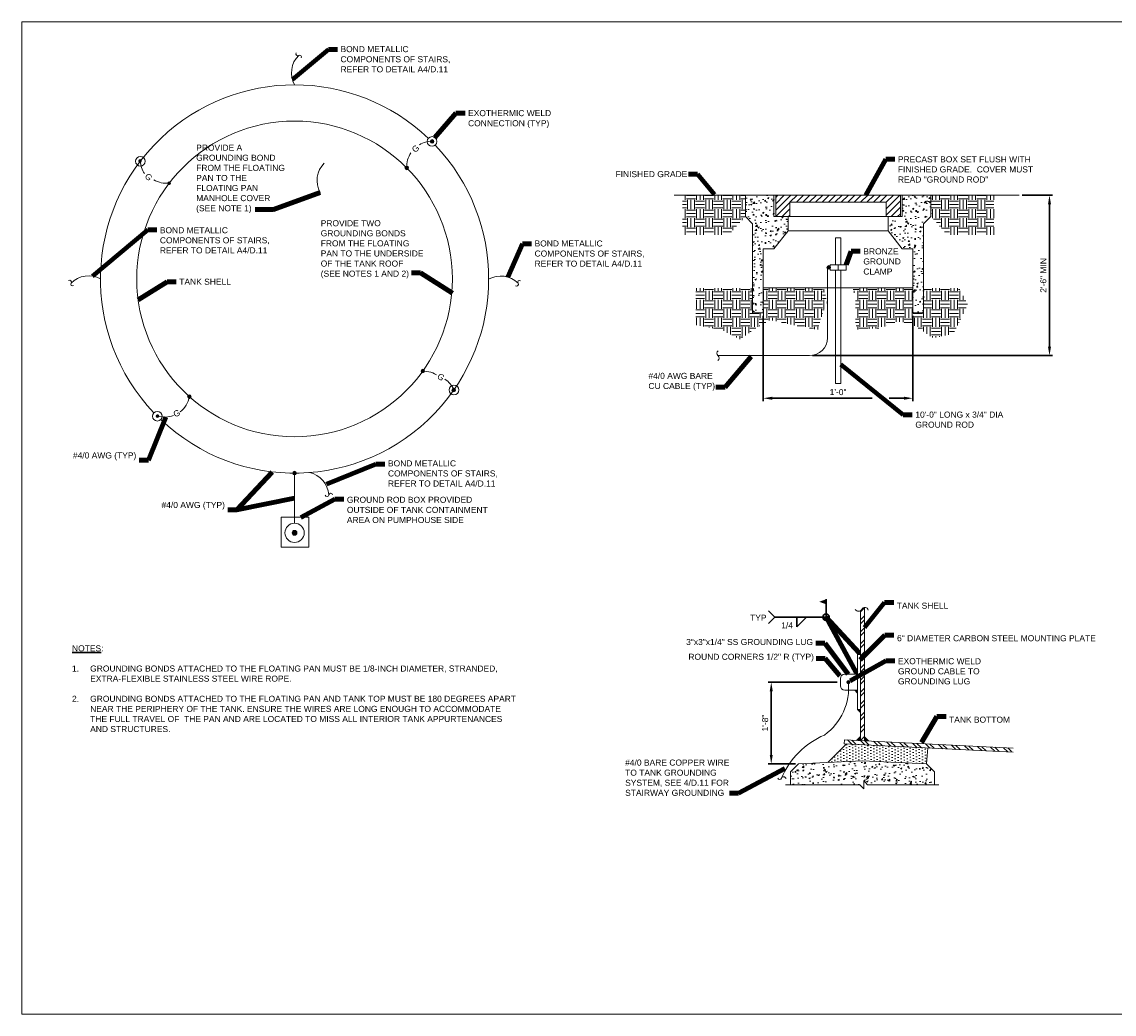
# Model space of a CAD drawing. Header units: inches. Extents: x -7468 to -6994, y 2086 to 2332.
# Tile 1 of 2: x -7468 to -7197, y 2086 to 2332. Entities that reach past the tile are written whole.
import ezdxf
from ezdxf.enums import TextEntityAlignment as Align

# ---------------------------------------------------------------- set-up
doc = ezdxf.new("R2010")
doc.units = ezdxf.units.IN
doc.header["$MEASUREMENT"] = 0
doc.layers.get('DefPoints').update_dxf_attribs({"lineweight": 0})
for name, color, linetype, lineweight in [('G-ANNO-DIMS', 2, 'Continuous', 0), ('G-ANNO-MASK', 1, 'Continuous', 0), ('G-ANNO-NOTE', 4, 'Continuous', 30), ('G-ANNO-PATT', 250, 'Continuous', 0), ('G-ANNO-TEXT', 2, 'Continuous', 30), ('M-ANNO-TEXT-48', 13, 'Continuous', 0), ('M-DETL-HEVY', 14, 'Continuous', 0), ('M-DETL-LGHT', 3, 'Continuous', 0), ('M-DETL-MEDM', 5, 'Continuous', 0), ('M-DETL-MLGT', 2, 'Continuous', 0), ('M-DETL-XLGT', 1, 'Continuous', 0)]:
    doc.layers.add(name, color=color, linetype=linetype, lineweight=lineweight)
doc.layers.add('G-ANNO-NPLT', color=2, linetype='Continuous', lineweight=0, plot=False)
doc.styles.add("AEC_AC_05ArchDims-CC_1_1'", font='arial.ttf', dxfattribs={"height": 1.5})
doc.styles.add("AEC_AC_44Text-LeftTop_1_1'", font='arial.ttf', dxfattribs={"height": 1.5})
doc.styles.add("AEC_AC_55Text-LeftTop_1_20'", font='arial.ttf', dxfattribs={"height": 30})
doc.styles.add('Style-Arial', font='arial.ttf')
doc.dimstyles.new("AEC_AC_05_Arch-Dims_1_1'", dxfattribs={"dimtxt": 1.5, "dimasz": 2.25, "dimexe": 0.75, "dimexo": 0.75, "dimgap": 0.75, "dimtad": 1, "dimdec": 4, "dimzin": 15, "dimdsep": 46, "dimlunit": 4, "dimtxsty": "AEC_AC_05ArchDims-CC_1_1'", "dimcen": 0.09, "dimclrd": 256, "dimclre": 256, "dimazin": 2, "dimtfac": 0.7, "dimtdec": 4, "dimtix": 1, "dimtmove": 1, "dimatfit": 3, "dimfxl": 1, "dimfrac": 1, "dimtolj": 1, "dimtzin": 15, "dimlwd": 30, "dimlwe": 30, "dimarcsym": 0})
doc.dimstyles.new("AEC_AC_44_Notes_1_1'", dxfattribs={"dimtxt": 1.5, "dimasz": 2.25, "dimexe": 0.75, "dimexo": 0.75, "dimgap": 0.75, "dimtad": 1, "dimjust": 1, "dimdec": 3, "dimzin": 15, "dimdsep": 46, "dimlunit": 5, "dimtxsty": "AEC_AC_44Text-LeftTop_1_1'", "dimblk": 'NONE', "dimcen": 0.09, "dimclrd": 256, "dimclre": 256, "dimazin": 2, "dimtfac": 0.7, "dimtdec": 3, "dimtmove": 1, "dimatfit": 1, "dimfxl": 1, "dimfrac": 1, "dimtolj": 1, "dimtzin": 15, "dimlwd": 30, "dimlwe": 30, "dimarcsym": 0})
pattern_1 = [(0, (-7449.8098, 2155.6648), (2.25, 2.25), [2.25, -2.25]), (0, (-7449.8098, 2156.5085), (2.25, 2.25), [2.25, -2.25]), (0, (-7449.8098, 2157.3523), (2.25, 2.25), [2.25, -2.25]), (90, (-7449.5286, 2157.6335), (-2.25, 2.25), [2.25, -2.25]), (90, (-7448.6848, 2157.6335), (-2.25, 2.25), [2.25, -2.25]), (90, (-7447.841, 2157.6335), (-2.25, 2.25), [2.25, -2.25])]

# ---------------------------------------------------------------- blocks, each defined once
blk = doc.blocks.new('_None')
blk = doc.blocks.new('*D121')
at = {"layer": 'DefPoints', "color": 0, "linetype": 'Continuous', "lineweight": 0, "transparency": 16777216}
for p in [(-7221.04, 2289.31), (-7273.02, 2249.53), (-7213.53, 2249.53)]:
    blk.add_point(p, dxfattribs=at)
at = {"layer": 'G-ANNO-DIMS', "linetype": 'Continuous', "lineweight": 30, "transparency": 16777216}
for p, q in [((-7220.29, 2289.31), (-7212.78, 2289.31)), ((-7213.53, 2287.06), (-7213.53, 2251.78)), ((-7272.27, 2249.53), (-7212.78, 2249.53))]:
    blk.add_line(p, q, dxfattribs=at)
at = {"layer": 'G-ANNO-DIMS', "linetype": 'Continuous', "lineweight": 0, "transparency": 16777216}
for points in [[(-7213.9, 2287.06), (-7213.15, 2287.06), (-7213.53, 2289.31)], [(-7213.9, 2251.78), (-7213.15, 2251.78), (-7213.53, 2249.53)]]:
    blk.add_solid(points, dxfattribs=at)
at = {"layer": 'G-ANNO-DIMS', "color": 0, "linetype": 'Continuous', "lineweight": 30, "transparency": 16777216, "insert": (-7215.04, 2269.42), "char_height": 1.5, "attachment_point": 5, "rotation": 90, "style": "AEC_AC_05ArchDims-CC_1_1'"}
blk.add_mtext('\\A1;2\'-6" MIN', dxfattribs=at)
blk = doc.blocks.new('*D122')
at = {"layer": 'DefPoints', "color": 0, "linetype": 'Continuous', "lineweight": 0, "transparency": 16777216}
for p in [(-7284.51, 2260.14), (-7247.38, 2260.14), (-7247.38, 2238.97)]:
    blk.add_point(p, dxfattribs=at)
at = {"layer": 'G-ANNO-DIMS', "linetype": 'Continuous', "lineweight": 30, "transparency": 16777216}
for p, q in [((-7284.51, 2259.39), (-7284.51, 2238.22)), ((-7247.38, 2259.39), (-7247.38, 2238.22)), ((-7282.26, 2238.97), (-7257.46, 2238.97)), ((-7253.32, 2238.97), (-7249.63, 2238.97))]:
    blk.add_line(p, q, dxfattribs=at)
at = {"layer": 'G-ANNO-DIMS', "linetype": 'Continuous', "lineweight": 0, "transparency": 16777216}
for points in [[(-7282.26, 2239.35), (-7282.26, 2238.6), (-7284.51, 2238.97)], [(-7249.63, 2239.35), (-7249.63, 2238.6), (-7247.38, 2238.97)]]:
    blk.add_solid(points, dxfattribs=at)
at = {"layer": 'G-ANNO-DIMS', "color": 0, "linetype": 'Continuous', "lineweight": 30, "transparency": 16777216, "insert": (-7265.95, 2240.49), "char_height": 1.5, "attachment_point": 5, "style": "AEC_AC_05ArchDims-CC_1_1'"}
blk.add_mtext('\\A1;1\'-0"', dxfattribs=at)
blk = doc.blocks.new('*D123')
at = {"layer": 'DefPoints', "color": 0, "lineweight": 0, "transparency": 16777216}
for p in [(-7265.39, 2168.59), (-7282.53, 2148.32), (-7275.79, 2148.32)]:
    blk.add_point(p, dxfattribs=at)
at = {"layer": 'G-ANNO-DIMS', "lineweight": 30, "transparency": 16777216}
for p, q in [((-7266.14, 2168.59), (-7283.28, 2168.59)), ((-7282.53, 2166.34), (-7282.53, 2150.57)), ((-7276.54, 2148.32), (-7283.28, 2148.32))]:
    blk.add_line(p, q, dxfattribs=at)
at = {"layer": 'G-ANNO-DIMS', "lineweight": 0, "transparency": 16777216}
for points in [[(-7282.9, 2166.34), (-7282.15, 2166.34), (-7282.53, 2168.59)], [(-7282.9, 2150.57), (-7282.15, 2150.57), (-7282.53, 2148.32)]]:
    blk.add_solid(points, dxfattribs=at)
at = {"layer": 'G-ANNO-DIMS', "color": 0, "lineweight": 30, "transparency": 16777216, "insert": (-7284.04, 2158.46), "char_height": 1.5, "attachment_point": 5, "rotation": 90, "style": "AEC_AC_05ArchDims-CC_1_1'"}
blk.add_mtext('\\A1;1\'-8"', dxfattribs=at)

msp = doc.modelspace()

# ---------------------------------------------------------------- hatches: boundary and pattern name
at = {"layer": 'G-ANNO-NOTE', "extrusion": (0, 0, -1)}
msp.add_hatch(color=256, dxfattribs=at).paths.add_polyline_path([(7268.9385, 2187.90058), (7268.9385, 2189.12854), (7270.62539, 2188.51456)])
at = {"layer": 'G-ANNO-PATT'}
h = msp.add_hatch(dxfattribs=at)
h.set_pattern_fill('EARTH', color=256, pattern_type=2)
h.set_pattern_definition(pattern_1)
h.paths.add_polyline_path([(-7304.76609, 2289.30916), (-7289.02197, 2289.30916), (-7289.02197, 2284.00525), (-7293.05108, 2279.47834), (-7304.57085, 2279.47834), (-7304.57085, 2289.30916)], is_closed=False)
h = msp.add_hatch(dxfattribs=at)
h.set_pattern_fill('AR-CONC', color=256, style=0, pattern_type=2)
h.set_pattern_definition([(50, (-7286.3944, 2280.588), (3.5863, -0.31376), [0.375, -4.125]), (355, (-7286.3944, 2280.588), (-0.69376, 3.76096), [0.3, -3.3]), (100.451, (-7286.0956, 2280.562), (2.89254, 3.4472), [0.3187, -3.5057]), (46.184, (-7286.3944, 2281.588), (5.3362, -0.8276), [0.5625, -6.1875]), (96.636, (-7285.95, 2281.519), (4.6733, 4.8706), [0.478, -5.2586]), (351.184, (-7286.3944, 2281.588), (4.6733, 4.8706), [0.45, -4.95]), (21, (-7285.8944, 2281.338), (2.98453, -2.0131), [0.375, -4.125]), (326, (-7285.8944, 2281.338), (1.2166, 3.62575), [0.3, -3.3]), (71.451, (-7285.6457, 2281.1704), (4.2011, 1.61266), [0.3187, -3.5057]), (37.5, (-7286.3944, 2280.5881), (0.0608, 1.66447), [0, -3.26, 0, -3.35, 0, -3.3125]), (7.5, (-7286.3944, 2280.5881), (1.31535, 1.97206), [0, -1.91, 0, -3.185, 0, -1.2625]), (327.5, (-7287.5094, 2280.5881), (2.66911, -0.112774), [0, -1.25, 0, -3.9, 0, -5.175]), (317.5, (-7288.0094, 2280.588), (2.91593, 0.50052), [0, -1.625, 0, -2.59, 0, -3.675])])
h.paths.add_polyline_path([(-7281.41724, 2284.00525), (-7281.85912, 2284.00525), (-7281.85912, 2289.30916), (-7288.87559, 2289.30916), (-7288.87559, 2283.94896), (-7287.16303, 2282.23774), (-7287.16303, 2260.13834), (-7284.51177, 2260.13834), (-7284.51177, 2266.32601), (-7284.51177, 2276.05008), (-7281.85912, 2276.05008), (-7278.3241, 2280.47023), (-7278.3241, 2284.00525)])
h = msp.add_hatch(dxfattribs=at)
h.set_pattern_fill('ANSI31', color=256, pattern_type=2)
h.set_pattern_definition([(45, (-7281.415, 2284.0056), (-0.795495, 0.795495), [])])
h.paths.add_polyline_path([(-7281.41724, 2289.30916), (-7281.41724, 2284.00525), (-7277.88223, 2284.00525), (-7277.88223, 2287.54165), (-7254.01393, 2287.54165), (-7254.01393, 2284.00525), (-7250.47753, 2284.00525), (-7250.47753, 2289.30916)])
h = msp.add_hatch(dxfattribs=at)
h.set_pattern_fill('AR-CONC', color=256, style=0, pattern_type=2)
h.set_pattern_definition([(50, (-7249.2523, 2281.5826), (3.5863, -0.31376), [0.375, -4.125]), (355, (-7249.2523, 2281.5826), (-0.69376, 3.76096), [0.3, -3.3]), (100.451, (-7248.9534, 2281.5565), (2.89254, 3.4472), [0.3187, -3.5057]), (46.184, (-7249.2523, 2282.5826), (5.3362, -0.8276), [0.5625, -6.1875]), (96.636, (-7248.8076, 2282.5137), (4.6733, 4.8706), [0.4781, -5.2586]), (351.184, (-7249.2523, 2282.5826), (4.6733, 4.8706), [0.45, -4.95]), (21, (-7248.7523, 2282.3326), (2.98453, -2.0131), [0.375, -4.125]), (326, (-7248.7523, 2282.3326), (1.2166, 3.62575), [0.3, -3.3]), (71.451, (-7248.5036, 2282.165), (4.2011, 1.61266), [0.3187, -3.5057]), (37.5, (-7249.2523, 2281.5826), (0.0608, 1.66447), [0, -3.26, 0, -3.35, 0, -3.3125]), (7.5, (-7249.2523, 2281.5826), (1.31535, 1.97206), [0, -1.91, 0, -3.185, 0, -1.2625]), (327.5, (-7250.3673, 2281.5826), (2.66911, -0.112774), [0, -1.25, 0, -3.9, 0, -5.175]), (317.5, (-7250.8673, 2281.5826), (2.91593, 0.50052), [0, -1.625, 0, -2.59, 0, -3.675])])
h.paths.add_polyline_path([(-7247.383, 2260.13834), (-7244.73174, 2260.13834), (-7244.73174, 2282.23774), (-7242.96423, 2284.00525), (-7242.96423, 2289.30916), (-7250.03565, 2289.30916), (-7250.03565, 2284.00525), (-7250.47753, 2284.00525), (-7253.57205, 2284.00525), (-7253.57205, 2280.47023), (-7250.03565, 2276.05008), (-7247.383, 2276.05008), (-7247.383, 2266.32601)])
h = msp.add_hatch(dxfattribs=at)
h.set_pattern_fill('EARTH', color=256, pattern_type=2)
h.set_pattern_definition(pattern_1)
h.paths.add_polyline_path([(-7227.12868, 2289.30916), (-7242.87281, 2289.30916), (-7242.87281, 2284.00525), (-7238.84369, 2279.47834), (-7227.32392, 2279.47834), (-7227.32392, 2289.30916)], is_closed=False)
h = msp.add_hatch(dxfattribs=at)
h.set_pattern_fill('EARTH', color=256, pattern_type=2)
h.set_pattern_definition(pattern_1)
h.paths.add_polyline_path([(-7269.5946, 2266.28999), (-7284.51177, 2266.32601), (-7284.51177, 2260.13834), (-7287.16303, 2260.13834), (-7287.16303, 2266.29138), (-7301.26671, 2266.29138), (-7301.26671, 2257.09398), (-7294.83078, 2255.96198), (-7290.37946, 2253.56698), (-7285.87619, 2256.65458), (-7282.75811, 2258.36114), (-7275.82937, 2256.86513), (-7270.93686, 2255.96198), (-7270.2872, 2258.73237), (-7268.60003, 2262.67879)])
h.paths.add_polyline_path([(-7262.30017, 2266.32601), (-7247.383, 2266.32601), (-7247.383, 2260.13834), (-7244.73174, 2260.13834), (-7244.73174, 2266.29138), (-7235.97315, 2266.29138), (-7233.78593, 2262.19674), (-7237.35835, 2254.92862), (-7242.33535, 2253.8828), (-7247.75146, 2257.43444), (-7251.20753, 2258.03977), (-7255.37281, 2256.38723), (-7261.34854, 2255.96198), (-7261.60757, 2257.69347), (-7261.60757, 2261.88646), (-7261.60757, 2264.27592), (-7262.30017, 2266.1113)], is_closed=False)
h = msp.add_hatch(dxfattribs=at)
h.set_pattern_fill('ANSI32', color=256, style=0, pattern_type=2)
h.set_pattern_definition([(45, (-18222.528, -38894.9646), (-1.49448574, 1.49448574), []), (45, (-18221.5317, -38894.9646), (-1.49448574, 1.49448574), [])])
h.paths.add_polyline_path([(-7259.40597, 2187.10347, 0.264014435), (-7260.02474, 2186.58968, -0.112041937), (-7260.3985, 2186.29511), (-7260.3985, 2154.0999), (-7259.40597, 2154.05027)])
h = msp.add_hatch(dxfattribs=at)
h.set_pattern_fill('ANSI32', color=256, style=0, pattern_type=2)
h.set_pattern_definition([(136.285795, (-15856.5852, -7402.7067), (-1.46057396, -1.5276449), []), (136.285795, (-15856.6075, -7401.7106), (-1.46057396, -1.5276449), [])])
h.paths.add_polyline_path([(-7264.43963, 2153.31643), (-7223.17348, 2151.25312), (-7223.44806, 2151.38268), (-7221.66225, 2151.42276), (-7222.56519, 2151.84957), (-7222.57325, 2152.20864), (-7264.39048, 2154.2995)])
h = msp.add_hatch(dxfattribs=at)
h.set_pattern_fill('DOTS', color=256, style=0, pattern_type=2)
h.set_pattern_definition([(91.285795, (-18222.5241, -38894.9646), (-0.758225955, 0.358075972), [0, -0.75])])
h.paths.add_polyline_path([(-7243.70134, 2152.27952), (-7263.89564, 2153.28923), (-7268.49926, 2148.68561), (-7259.91214, 2149.11497), (-7244.01964, 2148.32034)])
h = msp.add_hatch(dxfattribs=at)
h.set_pattern_fill('AR-CONC', color=256, style=0, pattern_type=2)
h.set_pattern_definition([(50, (-7269.5404, 2145.6274), (3.5863, -0.31376), [0.375, -4.125]), (355, (-7269.5404, 2145.6274), (-0.69376, 3.76096), [0.3, -3.3]), (100.451, (-7269.2415, 2145.6012), (2.89254, 3.4472), [0.3187, -3.5057]), (46.184, (-7269.5404, 2146.6274), (5.3362, -0.8276), [0.5625, -6.1875]), (96.636, (-7269.0957, 2146.5584), (4.6733, 4.8706), [0.47805, -5.2586]), (351.184, (-7269.5404, 2146.6274), (4.6733, 4.8706), [0.45, -4.95]), (21, (-7269.0404, 2146.3774), (2.98453, -2.0131), [0.375, -4.125]), (326, (-7269.0404, 2146.3774), (1.2166, 3.62575), [0.3, -3.3]), (71.451, (-7268.7917, 2146.2096), (4.2011, 1.61266), [0.3187, -3.5057]), (37.5, (-7269.5404, 2145.6274), (0.0608, 1.66447), [0, -3.26, 0, -3.35, 0, -3.3125]), (7.5, (-7269.5404, 2145.6274), (1.31535, 1.97206), [0, -1.91, 0, -3.185, 0, -1.2625]), (327.5, (-7270.6554, 2145.6274), (2.66911, -0.112774), [0, -1.25, 0, -3.9, 0, -5.175]), (317.5, (-7271.1554, 2145.6274), (2.91593, 0.50052), [0, -1.625, 0, -2.59, 0, -3.675])])
h.paths.add_polyline_path([(-7275.79266, 2148.32094), (-7277.76782, 2146.34577), (-7277.76782, 2143.14879), (-7260.56789, 2143.14879), (-7259.5979, 2142.17926), (-7259.5979, 2144.20142), (-7258.65563, 2143.14879), (-7242.03458, 2143.14879), (-7242.03458, 2146.33528), (-7244.01964, 2148.32034), (-7259.91214, 2149.11497), (-7268.49926, 2148.68561)])
at = {"layer": 'M-DETL-LGHT', "linetype": 'Continuous', "lineweight": 0}
h = msp.add_hatch(color=256, dxfattribs=at)
edge = h.paths.add_edge_path()
edge.add_arc((-7366.63784, 2302.62931), 0.44976, 0, 360)
h = msp.add_hatch(color=256, dxfattribs=at)
edge = h.paths.add_edge_path()
edge.add_arc((-7366.6988, 2302.57638), 0.29984, 0, 360)
for points in [[(-7438.59781, 2297.80645, 1), (-7439.49733, 2297.80645, 1)], [(-7431.38132, 2292.28575, 1), (-7432.28084, 2292.28575, 1)]]:
    msp.add_hatch(color=256, dxfattribs=at).paths.add_polyline_path(points)
h = msp.add_hatch(color=256, dxfattribs=at)
edge = h.paths.add_edge_path()
edge.add_arc((-7372.91574, 2296.07153), 0.44976, 0, 360)
h = msp.add_hatch(color=256, dxfattribs=at)
edge = h.paths.add_edge_path()
edge.add_arc((-7368.92804, 2245.71845), 0.44976, 0, 360)
h = msp.add_hatch(color=256, dxfattribs=at)
edge = h.paths.add_edge_path()
edge.add_arc((-7361.255, 2241.0156), 0.44976, 0, 360)
h = msp.add_hatch(color=256, dxfattribs=at)
edge = h.paths.add_edge_path()
edge.add_arc((-7426.82127, 2239.38907), 0.44976, 0, 360)
at = {"layer": 'M-DETL-LGHT', "linetype": 'Continuous', "lineweight": 0, "extrusion": (0, 0, -1)}
h = msp.add_hatch(color=256, dxfattribs=at)
edge = h.paths.add_edge_path()
edge.add_arc((7434.71323, 2234.5583), 0.44976, 0, 360)
at = {"layer": 'M-DETL-LGHT', "linetype": 'Continuous', "lineweight": 0}
h = msp.add_hatch(color=256, dxfattribs=at)
edge = h.paths.add_edge_path()
edge.add_arc((-7434.75304, 2234.51482), 0.29984, 0, 360)
h = msp.add_hatch(color=256, dxfattribs=at)
edge = h.paths.add_edge_path()
edge.add_arc((-7400.72775, 2220.42313), 0.44976, 0, 360)
h = msp.add_hatch(color=256, dxfattribs=at)
edge = h.paths.add_edge_path()
edge.add_arc((-7400.72775, 2220.42316), 0.22488, 0, 360)
h = msp.add_hatch(color=256, dxfattribs=at)
edge = h.paths.add_edge_path()
edge.add_arc((-7400.72775, 2205.60467), 0.59968, 0, 360)
at = {"layer": 'M-DETL-MEDM', "linetype": 'Continuous', "lineweight": 0}
h = msp.add_hatch(color=256, dxfattribs=at)
edge = h.paths.add_edge_path()
edge.add_arc((-7268.26812, 2271.40873), 0.442, 0, 360)
at = {"layer": 'M-DETL-MLGT'}
for points in [[(-7261.10284, 2175.42018), (-7260.3985, 2176.12452), (-7260.3985, 2175.42018)], [(-7261.80718, 2170.59411), (-7261.10284, 2171.29845), (-7261.10284, 2170.59411)]]:
    msp.add_hatch(color=256, dxfattribs=at).paths.add_polyline_path(points)
at = {"layer": 'M-DETL-MLGT', "extrusion": (0, 0, -1)}
for points in [[(7261.10284, 2165.88957), (7261.10284, 2166.59391), (7261.80718, 2166.59391)], [(7260.3985, 2161.06349), (7260.3985, 2161.76784), (7261.10284, 2161.76784)]]:
    msp.add_hatch(color=256, dxfattribs=at).paths.add_polyline_path(points)
at = {"layer": 'M-DETL-MLGT'}
h = msp.add_hatch(color=256, dxfattribs=at)
h.paths.add_polyline_path([(-7260.3985, 2154.0999), (-7261.39103, 2154.14953), (-7260.3985, 2155.09367)])
h.paths.add_polyline_path([(-7258.41344, 2154.00065), (-7259.40597, 2154.05027), (-7259.40597, 2155.04405)])

# ---------------------------------------------------------------- linework, layer by layer
at = {"layer": 'G-ANNO-MASK'}
for centre, radius, start, end in [((-7295.18705, 2250.12665), 0.81047, 131.1907063, 227.4975691), ((-7296.28219, 2248.93162), 0.81047, 311.1907063, 47.4975691), ((-7260.86065, 2187.2659), 1.07518, 218.9713209, 321.0286791), ((-7259.26276, 2186.30149), 0.81467, 9.8413363, 159.2826923), ((-7280.4309, 2144.92319), 0.4497, 200.7173077, 339.2826923), ((-7279.45522, 2144.55418), 0.59343, 9.8413363, 159.2826923)]:
    msp.add_arc(centre, radius, start, end, dxfattribs=at)
at = {"layer": 'G-ANNO-NOTE'}
for p, q in [((-7268.9385, 2184.68636), (-7268.9385, 2189.12854)), ((-7283.22672, 2186.27394), (-7281.63914, 2184.68636)), ((-7283.22672, 2183.09878), (-7281.63914, 2184.68636)), ((-7268.9385, 2184.68636), (-7281.63914, 2184.68636)), ((-7276.20325, 2182.30499), (-7273.82188, 2184.68636)), ((-7276.20325, 2184.68636), (-7276.20325, 2182.30499))]:
    msp.add_line(p, q, dxfattribs=at)
at = {"layer": 'G-ANNO-NOTE', "extrusion": (0, 0, -1)}
msp.add_circle((7268.9385, 2184.68636), 0.80004, dxfattribs=at)
at = {"layer": 'G-ANNO-NPLT'}
msp.add_3dface([(-7468.35877, 2332.28385), (-7108.35877, 2332.28385), (-7108.35877, 2086.28385), (-7468.35877, 2086.28385)], dxfattribs=at)
at = {"layer": 'M-ANNO-TEXT-48'}
msp.add_line((-7260.3985, 2155.09367), (-7261.39103, 2154.14953), dxfattribs=at)
at = {"layer": 'M-DETL-HEVY', "linetype": 'Continuous', "lineweight": 0}
for p, q in [((-7268.60003, 2271.40829), (-7268.60003, 2253.94929)), ((-7295.73462, 2249.52913), (-7273.02019, 2249.52913))]:
    msp.add_line(p, q, dxfattribs=at)
at = {"layer": 'M-DETL-HEVY', "flags": 128}
msp.add_lwpolyline([(-7280.01028, 2144.76411, -0.196159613), (-7269.29507, 2155.48152, 0.26316128), (-7263.38491, 2168.59401)], format="xyb", dxfattribs=at)
at = {"layer": 'M-DETL-HEVY', "linetype": 'Continuous', "lineweight": 0}
msp.add_arc((-7273.01962, 2253.94975), 4.42, 270, 0, dxfattribs=at)
at = {"layer": 'M-DETL-LGHT', "linetype": 'Continuous', "lineweight": 0}
for p, q in [((-7288.87559, 2289.30916), (-7242.96423, 2289.30916)), ((-7281.85912, 2289.30916), (-7281.85912, 2284.00525)), ((-7281.41724, 2289.30916), (-7281.41724, 2284.00525)), ((-7250.47753, 2289.30916), (-7250.47753, 2284.00525)), ((-7250.03565, 2289.30916), (-7250.03565, 2284.00525)), ((-7242.96423, 2289.30916), (-7242.96423, 2284.00525)), ((-7277.88223, 2287.54165), (-7254.01393, 2287.54165)), ((-7277.88223, 2287.54165), (-7277.88223, 2284.00525)), ((-7254.01393, 2287.54165), (-7254.01393, 2284.00525)), ((-7288.93193, 2284.00525), (-7287.16303, 2282.23774)), ((-7281.85912, 2284.00525), (-7250.03565, 2284.00525)), ((-7278.3241, 2284.00525), (-7278.3241, 2280.47023)), ((-7253.57205, 2284.00525), (-7253.57205, 2280.47023)), ((-7242.96423, 2284.00525), (-7244.73174, 2282.23774)), ((-7287.16303, 2282.23774), (-7287.16303, 2260.13834)), ((-7244.73174, 2282.23774), (-7244.73174, 2260.13834)), ((-7281.85912, 2276.05008), (-7278.3241, 2280.47023)), ((-7278.3241, 2280.47023), (-7253.57205, 2280.47023)), ((-7266.61089, 2278.70134), (-7266.61089, 2272.0718)), ((-7266.61089, 2278.70134), (-7265.28526, 2278.70134)), ((-7265.28526, 2278.70134), (-7265.28526, 2272.0718)), ((-7250.03565, 2276.05008), (-7253.57205, 2280.47023)), ((-7284.51177, 2276.05008), (-7281.85912, 2276.05008)), ((-7284.51177, 2260.13834), (-7284.51177, 2276.05008)), ((-7247.383, 2276.05008), (-7250.03565, 2276.05008)), ((-7247.383, 2260.13834), (-7247.383, 2276.05008)), ((-7267.93653, 2272.0718), (-7263.95825, 2272.0718)), ((-7267.93653, 2272.0718), (-7267.93653, 2270.74616)), ((-7267.93653, 2270.74616), (-7263.95825, 2270.74616)), ((-7266.61089, 2270.74616), (-7266.61089, 2242.64887)), ((-7265.94739, 2272.0718), (-7265.94739, 2270.74616)), ((-7265.28526, 2270.74616), (-7265.28526, 2242.64887)), ((-7263.95825, 2272.0718), (-7263.95825, 2270.74616)), ((-7287.16303, 2260.13834), (-7284.51177, 2260.13834)), ((-7266.61089, 2242.64887), (-7265.28526, 2242.64887))]:
    msp.add_line(p, q, dxfattribs=at)
at = {"layer": 'M-DETL-LGHT', "linetype": 'Continuous', "lineweight": 0, "flags": 128}
for points in [[(-7288.87559, 2283.94896), (-7288.87559, 2289.30916)], [(-7247.383, 2260.13834), (-7244.73174, 2260.13834)]]:
    msp.add_lwpolyline(points, dxfattribs=at)
msp.add_lwpolyline([(-7281.41724, 2289.30916), (-7281.41724, 2284.00525), (-7277.88223, 2284.00525), (-7277.88223, 2287.54165), (-7254.01393, 2287.54165), (-7254.01393, 2284.00525), (-7250.47753, 2284.00525), (-7250.47753, 2289.30916), (-7281.41724, 2289.30916)], close=True, dxfattribs=at)
at = {"layer": 'M-DETL-LGHT', "linetype": 'Continuous', "lineweight": 0}
for centre, radius in [((-7400.72775, 2268.54743), 39.12903), ((-7366.63784, 2302.62931), 1.19521), ((-7366.63784, 2302.62931), 0.44976), ((-7366.6988, 2302.57638), 0.29984), ((-7438.9554, 2297.72699), 1.19521), ((-7372.91574, 2296.07153), 0.44976), ((-7268.26812, 2271.40873), 0.442), ((-7368.92804, 2245.71845), 0.44976), ((-7361.19607, 2241.02919), 1.19521), ((-7361.255, 2241.0156), 0.44976), ((-7426.82127, 2239.38907), 0.44976), ((-7434.7567, 2234.51848), 1.19521), ((-7434.75304, 2234.51482), 0.29984), ((-7400.72775, 2220.42313), 0.44976), ((-7400.72775, 2220.42316), 0.22488), ((-7400.72775, 2205.60467), 2.39043), ((-7400.72775, 2205.60467), 0.59968)]:
    msp.add_circle(centre, radius, dxfattribs=at)
msp.add_3dface([(-7404.03704, 2202.04459), (-7404.03704, 2209.46), (-7397.15724, 2209.46), (-7397.15724, 2202.04459)], dxfattribs=at)
at = {"layer": 'M-DETL-MEDM', "linetype": 'Continuous', "lineweight": 0}
for p, q in [((-7267.93653, 2271.40829), (-7268.60003, 2271.40829)), ((-7400.72735, 2220.4227), (-7400.72735, 2207.9951))]:
    msp.add_line(p, q, dxfattribs=at)
at = {"layer": 'M-DETL-MEDM'}
for p, q in [((-7261.10284, 2175.42018), (-7261.10284, 2161.76784)), ((-7260.3985, 2175.42018), (-7261.10284, 2175.42018)), ((-7260.3985, 2175.42018), (-7260.3985, 2161.76784)), ((-7264.30501, 2170.59411), (-7261.10284, 2170.59411)), ((-7265.38501, 2169.51411), (-7265.38501, 2167.67391)), ((-7264.30501, 2166.59391), (-7261.10284, 2166.59391)), ((-7260.3985, 2161.76784), (-7261.10284, 2161.76784))]:
    msp.add_line(p, q, dxfattribs=at)
at = {"layer": 'M-DETL-MEDM', "const_width": 0.49113, "flags": 128}
msp.add_lwpolyline([(-7263.13934, 2168.59401, -1), (-7263.63047, 2168.59401, -1), (-7263.13934, 2168.59401)], format="xyb", dxfattribs=at)
at = {"layer": 'M-DETL-MEDM', "lineweight": 0, "extrusion": (0, 0, -1)}
for centre, start, end in [((7399.97293, 2324.31112), 233.802022, 36.3802174), ((7399.45046, 2323.5972), 53.802022, 216.3802174), ((7345.67802, 2267.21897), 143.802022, 306.3802174), ((7344.9641, 2267.74144), 323.802022, 126.3802174), ((7392.67648, 2215.04827), 184.9152295, 347.4934249), ((7391.79506, 2214.97247), 4.9152295, 167.4934249)]:
    msp.add_arc(centre, 0.44233, start, end, dxfattribs=at)
at = {"layer": 'M-DETL-MEDM', "linetype": 'Continuous', "lineweight": 0, "extrusion": (0, 0, -1)}
for centre, start, end in [((7395.42193, 2319.64443), 330.7325099, 45.1329983), ((7389.06611, 2292.95736), 330.7325099, 45.1329983), ((7349.63079, 2263.19044), 60.7325099, 135.1329983), ((7368.73352, 2239.60221), 83.8269359, 121.4190637), ((7366.79736, 2238.64333), 123.2566559, 156.5032503), ((7432.81905, 2240.39043), 189.4781684, 232.5201669), ((7432.81905, 2240.39043), 249.8817202, 287.7192129), ((7398.3035, 2214.61227), 101.8457173, 176.2462058)]:
    msp.add_arc(centre, 6.08077, start, end, dxfattribs=at)
at = {"layer": 'M-DETL-MEDM', "linetype": 'Continuous', "lineweight": 0}
for centre, radius, start, end in [((-7400.72775, 2268.54743), 48.12421, 46.4118689, 133.5850335), ((-7400.72775, 2268.54743), 48.12421, 133.5850335, 223.5769643), ((-7366.57092, 2296.33206), 6.3502, 90.0538601, 120.1335684), ((-7366.57092, 2296.33206), 6.3502, 146.4310712, 182.3515073), ((-7400.72775, 2268.54743), 48.12421, 316.3005234, 43.5746375), ((-7432.66539, 2298.18957), 6.3502, 183.8180475, 213.8977558), ((-7432.47673, 2298.60152), 6.3502, 240.1952586, 276.1156947), ((-7451.82474, 2263.24177), 6.08077, 60.7325099, 135.1329983), ((-7400.72775, 2268.54743), 48.12421, 226.4230357, 316.3005234)]:
    msp.add_arc(centre, radius, start, end, dxfattribs=at)
at = {"layer": 'M-DETL-MEDM', "lineweight": 0}
for centre, start, end in [((-7456.49142, 2267.79277), 323.802022, 126.3802174), ((-7455.77751, 2267.27031), 143.802022, 306.3802174)]:
    msp.add_arc(centre, 0.44233, start, end, dxfattribs=at)
at = {"layer": 'M-DETL-MEDM'}
for centre, start, end in [((-7264.30501, 2169.51411), 90, 180), ((-7264.30501, 2167.67391), 180, 270)]:
    msp.add_arc(centre, 1.08, start, end, dxfattribs=at)
at = {"layer": 'M-DETL-MLGT', "linetype": 'Continuous', "lineweight": 0}
for p, q in [((-7306.61117, 2289.30916), (-7288.87559, 2289.30916)), ((-7242.96423, 2289.30916), (-7221.03519, 2289.30916)), ((-7284.51177, 2266.32601), (-7247.383, 2266.32601))]:
    msp.add_line(p, q, dxfattribs=at)
at = {"layer": 'M-DETL-MLGT'}
for p, q in [((-7260.3985, 2186.29511), (-7260.3985, 2154.0999)), ((-7259.40597, 2187.10347), (-7259.40597, 2154.05027)), ((-7261.10284, 2175.42018), (-7260.3985, 2176.12452)), ((-7261.80718, 2170.59411), (-7261.10284, 2171.29845)), ((-7261.80718, 2166.59391), (-7261.10284, 2165.88957)), ((-7261.10284, 2161.76784), (-7260.3985, 2161.06349)), ((-7264.39048, 2154.2995), (-7222.57325, 2152.20864)), ((-7259.40597, 2155.04405), (-7258.41344, 2154.00065)), ((-7264.43963, 2153.31643), (-7222.5288, 2151.22089)), ((-7275.79266, 2148.32094), (-7277.76782, 2146.34577)), ((-7259.91214, 2149.11497), (-7275.79266, 2148.32094)), ((-7259.91214, 2149.11497), (-7244.01964, 2148.32034)), ((-7244.01964, 2148.32034), (-7242.03458, 2146.33528)), ((-7277.76782, 2146.34577), (-7277.76782, 2143.14879)), ((-7242.03458, 2146.33528), (-7242.03458, 2143.14879))]:
    msp.add_line(p, q, dxfattribs=at)
at = {"layer": 'M-DETL-MLGT', "flags": 128}
for points in [[(-7264.43963, 2153.31643), (-7264.39048, 2154.2995)], [(-7268.49926, 2148.68561), (-7263.89564, 2153.28923)], [(-7244.01964, 2148.32034), (-7243.70134, 2152.27952)]]:
    msp.add_lwpolyline(points, dxfattribs=at)
at = {"layer": 'M-DETL-XLGT'}
for p, q in [((-7260.56789, 2143.14879), (-7279.00394, 2143.14879)), ((-7240.94497, 2143.14879), (-7258.65563, 2143.14879))]:
    msp.add_line(p, q, dxfattribs=at)
at = {"layer": 'M-DETL-XLGT', "flags": 128}
msp.add_lwpolyline([(-7258.65563, 2143.14879), (-7259.5979, 2144.20142), (-7259.5979, 2142.17926), (-7260.56789, 2143.14879)], dxfattribs=at)

# ---------------------------------------------------------------- texts
at = {"layer": 'G-ANNO-NOTE', "linetype": 'Continuous', "lineweight": 0, "style": 'Style-Arial'}
for rotation, p in [(43.7459085, (-7371.83966, 2300.83364)), (312.1555142, (-7436.90218, 2294.92706)), (323.7886079, (-7364.64802, 2245.32921)), (24.1457788, (-7430.99972, 2235.58957))]:
    msp.add_text('G', height=1.5, rotation=rotation, dxfattribs=at).set_placement(p, align=Align.TOP_LEFT)
at = {"layer": 'G-ANNO-NOTE', "style": 'Style-Arial'}
msp.add_text('TYP', height=1.5, dxfattribs=at).set_placement((-7287.77871, 2185.30491), align=Align.TOP_LEFT)
at = {"layer": 'G-ANNO-NOTE', "char_height": 1.5, "attachment_point": 7, "style": "AEC_AC_44Text-LeftTop_1_1'"}
for insert, width in [((-7389.33903, 2319.74819), 27.6539695), ((-7434.13292, 2274.85888), 27.5202246), ((-7341.21616, 2271.57156), 28.0536351), ((-7377.57274, 2217.06006), 27.3850689)]:
    msp.add_mtext('BOND METALLIC COMPONENTS OF STAIRS, REFER TO DETAIL A4/D.11', dxfattribs=dict(at, insert=insert, width=width))
at = {"layer": 'G-ANNO-NOTE', "char_height": 1.5, "style": "AEC_AC_44Text-LeftTop_1_1'"}
for s, insert, attachment_point in [('EXOTHERMIC WELD\\PCONNECTION (TYP)', (-7357.70625, 2305.9514), 7), ('#4/0 AWG (TYP)', (-7439.98341, 2224.56464), 6)]:
    msp.add_mtext(s, dxfattribs=dict(at, insert=insert, attachment_point=attachment_point))
at = {"layer": 'G-ANNO-NOTE', "linetype": 'Continuous', "lineweight": 0, "char_height": 1.5, "style": "AEC_AC_44Text-LeftTop_1_1'"}
for s, insert, width, attachment_point in [('PROVIDE A GROUNDING BOND FROM THE FLOATING PAN TO THE FLOATING PAN MANHOLE COVER\\P(SEE NOTE 1)', (-7425.125, 2284.88509), 23.4893358, 7), ('PRECAST BOX SET FLUSH WITH FINISHED GRADE.  COVER MUST READ "GROUND ROD"', (-7251.12071, 2292.42842), 33.6707636, 7), ('PROVIDE TWO GROUNDING BONDS FROM THE FLOATING PAN TO THE UNDERSIDE OF THE TANK ROOF\\P(SEE NOTES 1 AND 2)', (-7394.24846, 2268.66216), 25.7581804, 7), ('BRONZE GROUND CLAMP\\P', (-7259.69113, 2269.61168), 11.9960449, 7), ('#4/0 AWG BARE CU CABLE (TYP)', (-7312.98249, 2245.26924), 18.7170288, 1), ('GROUND ROD BOX PROVIDED OUTSIDE OF TANK CONTAINMENT AREA ON PUMPHOUSE SIDE', (-7387.75773, 2208.02499), 35.9525862, 7)]:
    msp.add_mtext(s, dxfattribs=dict(at, insert=insert, width=width, attachment_point=attachment_point))
for s, insert, attachment_point in [('FINISHED GRADE', (-7321.15086, 2293.76018), 7), ('TANK SHELL', (-7429.31864, 2267.85159), 4), ('10\'-0" LONG x 3/4" DIA\\PGROUND ROD', (-7246.79263, 2235.66882), 1), ('#4/0 AWG (TYP)', (-7418.00593, 2212.29414), 6)]:
    msp.add_mtext(s, dxfattribs=dict(at, insert=insert, attachment_point=attachment_point))
at = {"layer": 'G-ANNO-NOTE', "lineweight": 0, "char_height": 1.5, "style": "AEC_AC_44Text-LeftTop_1_1'"}
for s, insert, attachment_point in [('TANK SHELL', (-7251.41002, 2187.53844), 4), ('6" DIAMETER CARBON STEEL MOUNTING PLATE  ', (-7251.33773, 2179.47403), 4), ('3"x3"x{\\A1;\\H1x;1/4}" SS GROUNDING LUG', (-7303.62564, 2177.77439), 7), ('ROUND CORNERS {\\A1;\\H1x;1/2}" R (TYP)', (-7303.07222, 2173.67215), 7), ('EXOTHERMIC WELD \\PGROUND CABLE TO\\PGROUNDING LUG', (-7251.10742, 2168.01106), 7), ('TANK BOTTOM', (-7238.4336, 2159.28414), 4)]:
    msp.add_mtext(s, dxfattribs=dict(at, insert=insert, attachment_point=attachment_point))
at = {"layer": 'G-ANNO-NOTE', "insert": (-7277.13866, 2183.41104), "char_height": 1.5, "attachment_point": 3, "line_spacing_factor": 1.44, "style": 'Style-Arial'}
msp.add_mtext('\\A1;{\\H1x;1/4}', dxfattribs=at)
at = {"layer": 'G-ANNO-NOTE', "lineweight": 0, "insert": (-7318.75161, 2149.40478), "char_height": 1.5, "width": 28.681213, "attachment_point": 1, "style": "AEC_AC_44Text-LeftTop_1_1'"}
msp.add_mtext('#4/0 BARE COPPER WIRE TO TANK GROUNDING SYSTEM, SEE 4/D.11 FOR STAIRWAY GROUNDING', dxfattribs=at)
at = {"layer": 'G-ANNO-TEXT', "insert": (-7455.91836, 2177.71745), "char_height": 1.5, "width": 110.6959947, "attachment_point": 1, "style": "AEC_AC_55Text-LeftTop_1_20'"}
msp.add_mtext('\\pt3;{\\LNOTES}:\\P\\P\\pi-4.5,l4.5,t4.5;1.^IGROUNDING BONDS ATTACHED TO THE FLOATING PAN MUST BE 1/8-INCH DIAMETER, STRANDED, EXTRA-FLEXIBLE STAINLESS STEEL WIRE ROPE.\\P\\pi0,l0,t3;\\P\\pi-4.5,l4.5,t4.5;2.^IGROUNDING BONDS ATTACHED TO THE FLOATING PAN AND TANK TOP MUST BE 180 DEGREES APART NEAR THE PERIPHERY OF THE TANK. ENSURE THE WIRES ARE LONG ENOUGH TO ACCOMMODATE THE FULL TRAVEL OF  THE PAN AND ARE LOCATED TO MISS ALL INTERIOR TANK APPURTENANCES AND STRUCTURES.', dxfattribs=at)

# ---------------------------------------------------------------- dimensions: what is measured, and where the dimension line sits
at = {"layer": 'G-ANNO-DIMS', "linetype": 'Continuous', "lineweight": 30}
dim = msp.add_linear_dim(base=(-7213.52684, 2249.52976), p1=(-7221.03519, 2289.30916), p2=(-7273.01962, 2249.52976), angle=270, text='2\'-6" MIN', dimstyle="AEC_AC_05_Arch-Dims_1_1'", dxfattribs=at)
dim.commit()
dim.dimension.update_dxf_attribs({"geometry": '*D121', "text_midpoint": (-7215.0427, 2269.41946)})
dim = msp.add_linear_dim(base=(-7247.383, 2238.97378), p1=(-7284.51177, 2260.13834), p2=(-7247.383, 2260.13834), text='1\'-0"', dimstyle="AEC_AC_05_Arch-Dims_1_1'", dxfattribs=at)
dim.commit()
dim.dimension.update_dxf_attribs({"geometry": '*D122', "text_midpoint": (-7265.94739, 2240.48964)})
at = {"layer": 'G-ANNO-DIMS', "lineweight": 30}
dim = msp.add_linear_dim(base=(-7282.52909, 2148.32094), p1=(-7265.38501, 2168.59401), p2=(-7275.79266, 2148.32094), angle=270, text='1\'-8"', dimstyle="AEC_AC_05_Arch-Dims_1_1'", dxfattribs=at)
dim.commit()
dim.dimension.update_dxf_attribs({"geometry": '*D123', "text_midpoint": (-7284.04495, 2158.45747)})

# ---------------------------------------------------------------- leaders
at = {"layer": 'G-ANNO-NOTE', "lineweight": 30, "annotation_type": 0, "has_hookline": 1}
for points, hookline_direction, text_width in [([(-7401.24763, 2317.96022), (-7392.33903, 2325.39529), (-7390.08903, 2325.39529)], 0, 26.95293), ([(-7365.92743, 2303.57324), (-7360.70625, 2309.66843), (-7358.45625, 2309.66843)], 0, 20.32981), ([(-7450.79746, 2269.22529), (-7437.13292, 2280.70919), (-7434.88292, 2280.70919)], 0, 26.95293), ([(-7347.86289, 2268.99686), (-7344.21616, 2277.22217), (-7341.96616, 2277.22217)], 0, 26.95293), ([(-7432.69175, 2234.31099), (-7436.98341, 2223.58084), (-7439.23341, 2223.58084)], 1, 15.6221), ([(-7392.84571, 2217.64864), (-7380.57274, 2222.61029), (-7378.32274, 2222.61029)], 0, 26.95293), ([(-7259.36747, 2182.13593), (-7254.41002, 2188.31417), (-7252.16002, 2188.31417)], 0, 12.68656), ([(-7263.4393, 2170.56026), (-7269.22387, 2178.27438), (-7271.47387, 2178.27438)], 1, 31.24113), ([(-7260.47553, 2174.16009), (-7254.33773, 2180.24975), (-7252.08773, 2180.24975)], 0, 49.10607), ([(-7265.49569, 2170.1778), (-7269.13679, 2174.4447), (-7271.38679, 2174.4447)], 1, 30.8912), ([(-7262.96709, 2168.88632), (-7254.10742, 2173.83938), (-7251.85742, 2173.83938)], 0, 20.32981), ([(-7245.22914, 2153.58826), (-7241.4336, 2160.05986), (-7239.1836, 2160.05986)], 0, 14.92633), ([(-7279.17709, 2147.15454), (-7290.64541, 2141.05016), (-7292.89541, 2141.05016)], 1, 25.71794)]:
    msp.add_leader(points, dimstyle="AEC_AC_44_Notes_1_1'", override={"dimtad": 0, "dimclrd": 0, "dimlwd": 65534}, dxfattribs=dict(at, hookline_direction=hookline_direction, text_width=text_width))
at = {"layer": 'G-ANNO-NOTE', "linetype": 'Continuous', "lineweight": 30, "annotation_type": 0, "has_hookline": 1}
for points, hookline_direction, text_width in [([(-7259.09107, 2289.33741), (-7254.12071, 2298.25673), (-7251.87071, 2298.25673)], 0, 33.31719), ([(-7296.5947, 2289.51823), (-7300.82374, 2294.5359), (-7303.07374, 2294.5359)], 1, 17.52933), ([(-7263.95825, 2272.0718), (-7262.69113, 2275.43999), (-7260.44113, 2275.43999)], 0, 9.09004), ([(-7439.48957, 2263.35972), (-7432.31864, 2267.85159), (-7430.06864, 2267.85159)], 0, 12.68656), ([(-7287.51513, 2249.34262), (-7293.97744, 2241.75914), (-7296.22744, 2241.75914)], 1, 16.35368), ([(-7265.28526, 2247.31283), (-7249.79263, 2234.8931), (-7247.54263, 2234.8931)], 0, 21.5781), ([(-7406.24683, 2220.61194), (-7415.00593, 2211.31034), (-7417.25593, 2211.31034)], 1, 15.6221), ([(-7399.20493, 2209.43425), (-7390.75773, 2213.91316), (-7388.50773, 2213.91316)], 0, 34.7824)]:
    msp.add_leader(points, dimstyle="AEC_AC_44_Notes_1_1'", override={"dimtad": 0, "dimclrd": 0, "dimlwd": 65534}, dxfattribs=dict(at, hookline_direction=hookline_direction, text_width=text_width))
at = {"layer": 'G-ANNO-NOTE', "lineweight": 30}
for points, override in [([(-7394.37066, 2289.98455), (-7405.96669, 2285.72391), (-7410.46108, 2285.72391)], {"dimtad": 0, "dimclrd": 0, "dimlwd": 65534}), ([(-7260.69351, 2175.84592), (-7268.9385, 2184.68636)], {"dimclrd": 0, "dimlwd": 65534}), ([(-7261.45501, 2170.94628), (-7268.9385, 2184.68636)], {"dimclrd": 0, "dimlwd": 65534})]:
    msp.add_leader(points, dimstyle="AEC_AC_44_Notes_1_1'", override=override, dxfattribs=at)
at = {"layer": 'G-ANNO-NOTE', "linetype": 'Continuous', "lineweight": 30, "annotation_type": 0, "has_hookline": 1, "hookline_direction": 1}
msp.add_leader([(-7361.59872, 2265.05754), (-7369.46975, 2270.07522), (-7371.71975, 2270.07522)], dimstyle="AEC_AC_44_Notes_1_1'", override={"dimtad": 0, "dimclrd": 0, "dimlwd": 65534}, dxfattribs=at)
at = {"layer": 'G-ANNO-NOTE', "linetype": 'Continuous', "lineweight": 30}
msp.add_leader([(-7400.72735, 2214.2089), (-7415.00593, 2211.31034)], dimstyle="AEC_AC_44_Notes_1_1'", override={"dimclrd": 0, "dimlwd": 65534}, dxfattribs=at)

doc.saveas('drawing.dxf')
